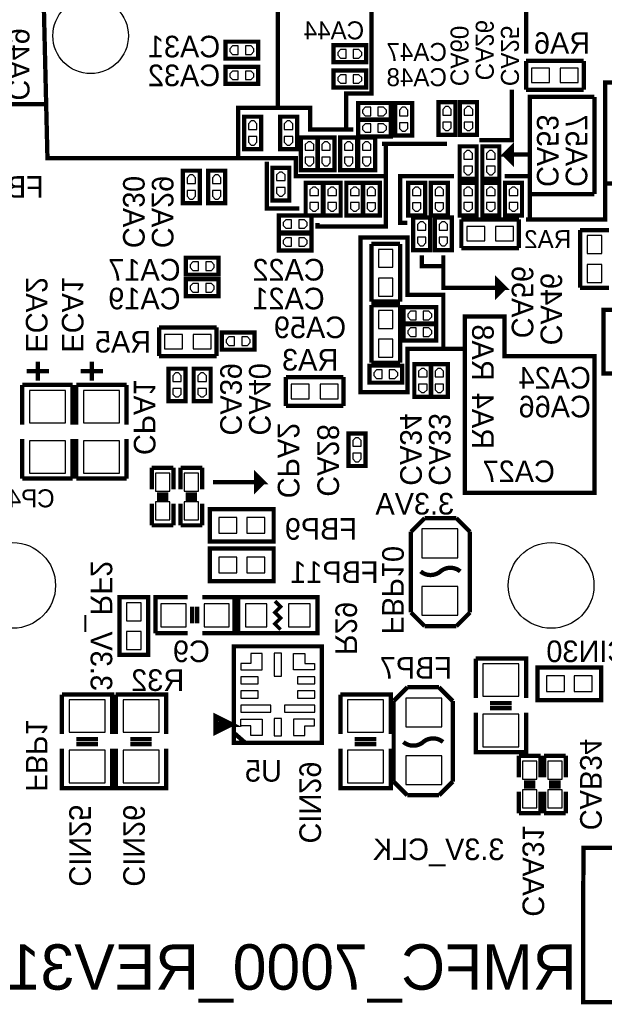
# Model space of a CAD drawing. Extents: x -70 to 514, y -134 to 276.
# Tile 5 of 17: x 29 to 50, y 13 to 48. Entities that reach past the tile are written whole.
import ezdxf
from ezdxf.enums import TextEntityAlignment as Align

# ---------------------------------------------------------------- set-up
doc = ezdxf.new("R2010")
doc.units = 0
for name, color, linetype in [('BOARD_GEOMETRY_SILKSCREEN_B', 1, 'CONTINUOUS'), ('PACKAGE_GEOMETRY_SILKSCREEN_B', 4, 'CONTINUOUS'), ('PIN_B', 5, 'CONTINUOUS'), ('REF_DES_SILKSCREEN_B', 6, 'CONTINUOUS')]:
    doc.layers.add(name, color=color, linetype=linetype)

msp = doc.modelspace()

# ---------------------------------------------------------------- linework, layer by layer
at = {"layer": 'BOARD_GEOMETRY_SILKSCREEN_B', "const_width": 0.1524}
for points in [[(38.354, 44.45), (38.354, 49.403), (43.942, 49.403), (43.942, 52.959), (37.465, 52.959), (37.465, 49.403), (38.354, 49.403)], [(36.068, 42.672), (30.226, 42.672), (30.099, 48.006), (22.352, 48.006), (22.352, 46.228), (25.527, 46.228), (25.527, 44.577), (30.099, 44.577)], [(40.767, 43.688), (40.767, 44.958), (41.656, 44.958), (41.656, 48.133), (47.117, 48.133), (47.117, 46.355)], [(45.466, 43.307), (46.609, 43.307), (46.609, 45.085)], [(47.244, 40.513), (49.911, 40.513), (49.911, 41.783), (55.245, 41.783), (55.245, 45.339), (49.911, 45.339), (49.911, 41.783)], [(49.53, 41.402), (47.244, 41.402), (47.244, 44.831), (49.53, 44.831)], [(49.53, 44.831), (49.53, 41.402)], [(38.989, 42.545), (38.989, 42.672), (36.957, 42.672), (36.957, 44.45), (39.497, 44.45), (39.497, 43.688), (41.021, 43.688)], [(42.164, 42.037), (42.164, 43.18), (42.037, 43.18)], [(42.164, 43.18), (44.323, 43.18)], [(47.244, 42.799), (46.355, 42.799), (46.609, 43.053), (46.609, 42.545), (46.355, 42.799)], [(39.751, 40.386), (39.751, 40.259), (42.164, 40.259), (42.164, 42.037), (38.989, 42.037), (38.989, 42.672), (36.068, 42.672)], [(39.116, 40.894), (37.973, 40.894), (37.973, 42.545)], [(44.577, 42.037), (42.672, 42.037), (42.672, 40.386), (42.926, 40.386)], [(46.355, 42.037), (47.244, 42.037)], [(47.117, 40.513), (47.244, 40.513), (47.244, 41.402)], [(42.291, 39.878), (41.275, 39.878), (41.275, 34.417), (42.926, 34.417), (42.926, 35.941), (44.196, 35.941), (44.196, 37.846), (42.926, 37.846), (42.926, 39.878), (42.291, 39.878)], [(43.434, 39.243), (43.434, 38.862), (44.196, 38.862), (44.196, 39.243)], [(44.196, 38.862), (44.196, 38.1), (46.355, 38.1), (46.101, 38.354), (46.101, 37.846), (46.355, 38.1)], [(44.196, 35.941), (44.958, 35.941), (44.958, 37.084), (46.355, 37.084), (46.355, 35.687), (49.53, 35.687), (49.53, 30.861), (44.958, 30.861), (44.958, 35.941)], [(36.068, 31.242), (37.846, 31.242), (37.592, 31.496), (37.592, 30.988), (37.846, 31.242)]]:
    msp.add_lwpolyline(points, dxfattribs=at)
at = {"layer": 'PACKAGE_GEOMETRY_SILKSCREEN_B'}
for points, const_width in [([(36.508944, 46.182026), (37.659056, 46.182026), (37.659056, 46.781974), (36.508944, 46.781974), (36.508944, 46.182026)], 0.150114), ([(40.318944, 46.055026), (41.469056, 46.055026), (41.469056, 46.654974), (40.318944, 46.654974), (40.318944, 46.055026)], 0.150114), ([(36.508944, 45.293026), (37.659056, 45.293026), (37.659056, 45.892974), (36.508944, 45.892974), (36.508944, 45.293026)], 0.150114), ([(47.117, 45.085), (47.117, 46.101)], 0.1524), ([(47.117, 46.101), (49.149, 46.101)], 0.1524), ([(49.149, 46.101), (49.149, 45.085)], 0.1524), ([(40.318944, 45.166026), (41.469056, 45.166026), (41.469056, 45.765974), (40.318944, 45.765974), (40.318944, 45.166026)], 0.150114), ([(49.149, 45.085), (47.117, 45.085)], 0.1524), ([(41.188894, 44.018962), (42.339006, 44.018962), (42.339006, 44.61891), (41.188894, 44.61891), (41.188894, 44.018962)], 0.150114), ([(43.098974, 43.468798), (43.098974, 44.61891), (42.499026, 44.61891), (42.499026, 43.468798), (43.098974, 43.468798)], 0.150114), ([(44.622974, 43.493944), (44.622974, 44.644056), (44.023026, 44.644056), (44.023026, 43.493944), (44.622974, 43.493944)], 0.150114), ([(45.384974, 43.493944), (45.384974, 44.644056), (44.785026, 44.644056), (44.785026, 43.493944), (45.384974, 43.493944)], 0.150114), ([(37.764974, 42.985944), (37.764974, 44.136056), (37.165026, 44.136056), (37.165026, 42.985944), (37.764974, 42.985944)], 0.150114), ([(39.034974, 42.985944), (39.034974, 44.136056), (38.435026, 44.136056), (38.435026, 42.985944), (39.034974, 42.985944)], 0.150114), ([(41.188894, 43.434762), (42.339006, 43.434762), (42.339006, 44.03471), (41.188894, 44.03471), (41.188894, 43.434762)], 0.150114), ([(39.17188, 43.401996), (39.17188, 42.251884), (39.771828, 42.251884), (39.771828, 43.401996), (39.17188, 43.401996)], 0.150114), ([(39.75608, 43.401488), (39.75608, 42.251376), (40.356028, 42.251376), (40.356028, 43.401488), (39.75608, 43.401488)], 0.150114), ([(41.156128, 42.25163), (41.156128, 43.401742), (40.55618, 43.401742), (40.55618, 42.25163), (41.156128, 42.25163)], 0.150114), ([(41.791128, 42.25163), (41.791128, 43.401742), (41.19118, 43.401742), (41.19118, 42.25163), (41.791128, 42.25163)], 0.150114), ([(45.371766, 41.938702), (45.371766, 43.088814), (44.771818, 43.088814), (44.771818, 41.938702), (45.371766, 41.938702)], 0.150114), ([(46.171866, 41.938702), (46.171866, 43.088814), (45.571918, 43.088814), (45.571918, 41.938702), (46.171866, 41.938702)], 0.150114), ([(38.762178, 41.182544), (38.762178, 42.332656), (38.16223, 42.332656), (38.16223, 41.182544), (38.762178, 41.182544)], 0.150114), ([(35.006026, 42.231056), (35.006026, 41.080944), (35.605974, 41.080944), (35.605974, 42.231056), (35.006026, 42.231056)], 0.150114), ([(35.895026, 42.231056), (35.895026, 41.080944), (36.494974, 41.080944), (36.494974, 42.231056), (35.895026, 42.231056)], 0.150114), ([(39.936674, 40.651938), (39.936674, 41.80205), (39.336726, 41.80205), (39.336726, 40.651938), (39.936674, 40.651938)], 0.150114), ([(40.571674, 40.651938), (40.571674, 41.80205), (39.971726, 41.80205), (39.971726, 40.651938), (40.571674, 40.651938)], 0.150114), ([(41.371774, 40.651938), (41.371774, 41.80205), (40.771826, 41.80205), (40.771826, 40.651938), (41.371774, 40.651938)], 0.150114), ([(41.95572, 40.651684), (41.95572, 41.801796), (41.355772, 41.801796), (41.355772, 40.651684), (41.95572, 40.651684)], 0.150114), ([(43.55592, 40.65143), (43.55592, 41.801542), (42.955972, 41.801542), (42.955972, 40.65143), (43.55592, 40.65143)], 0.150114), ([(44.355766, 40.65143), (44.355766, 41.801542), (43.755818, 41.801542), (43.755818, 40.65143), (44.355766, 40.65143)], 0.150114), ([(44.771818, 41.80205), (44.771818, 40.651938), (45.371766, 40.651938), (45.371766, 41.80205), (44.771818, 41.80205)], 0.150114), ([(45.571918, 41.80205), (45.571918, 40.651938), (46.171866, 40.651938), (46.171866, 41.80205), (45.571918, 41.80205)], 0.150114), ([(46.372018, 41.80205), (46.372018, 40.651938), (46.971966, 40.651938), (46.971966, 41.80205), (46.372018, 41.80205)], 0.150114), ([(38.391084, 40.047926), (39.541196, 40.047926), (39.541196, 40.647874), (38.391084, 40.647874), (38.391084, 40.047926)], 0.150114), ([(43.134026, 40.580056), (43.134026, 39.429944), (43.733974, 39.429944), (43.733974, 40.580056), (43.134026, 40.580056)], 0.150114), ([(43.896026, 40.580056), (43.896026, 39.429944), (44.495974, 39.429944), (44.495974, 40.580056), (43.896026, 40.580056)], 0.150114), ([(44.831, 39.497), (44.831, 40.513)], 0.1524), ([(44.831, 40.513), (46.863, 40.513)], 0.1524), ([(46.863, 40.513), (46.863, 39.497)], 0.1524), ([(38.391084, 39.412926), (39.541196, 39.412926), (39.541196, 40.012874), (38.391084, 40.012874), (38.391084, 39.412926)], 0.150114), ([(49.022, 38.1), (49.022, 40.132)], 0.1524), ([(49.022, 40.132), (50.038, 40.132)], 0.1524), ([(41.656, 39.645844), (42.672, 39.645844)], 0.1524), ([(41.656, 37.613844), (41.656, 39.645844)], 0.1524), ([(42.672, 39.645844), (42.672, 37.613844)], 0.1524), ([(46.863, 39.497), (44.831, 39.497)], 0.1524), ([(35.111944, 38.562026), (36.262056, 38.562026), (36.262056, 39.161974), (35.111944, 39.161974), (35.111944, 38.562026)], 0.150114), ([(35.111944, 37.800026), (36.262056, 37.800026), (36.262056, 38.399974), (35.111944, 38.399974), (35.111944, 37.800026)], 0.150114), ([(50.038, 38.1), (49.022, 38.1)], 0.1524), ([(42.672, 37.613844), (41.656, 37.613844)], 0.1524), ([(41.656, 37.486844), (42.672, 37.486844)], 0.1524), ([(41.656, 35.454844), (41.656, 37.486844)], 0.1524), ([(42.672, 37.486844), (42.672, 35.454844)], 0.1524), ([(42.789094, 36.818824), (43.939206, 36.818824), (43.939206, 37.418772), (42.789094, 37.418772), (42.789094, 36.818824)], 0.150114), ([(49.843944, 37.319966), (49.843944, 35.070034), (50.994056, 35.070034), (50.994056, 37.319966), (49.843944, 37.319966)], 0.1524), ([(42.789094, 36.234624), (43.939206, 36.234624), (43.939206, 36.834572), (42.789094, 36.834572), (42.789094, 36.234624)], 0.150114), ([(34.163, 35.687), (34.163, 36.703)], 0.1524), ([(34.163, 36.703), (36.195, 36.703)], 0.1524), ([(36.195, 36.703), (36.195, 35.687)], 0.1524), ([(36.381944, 35.91687), (37.532056, 35.91687), (37.532056, 36.516818), (36.381944, 36.516818), (36.381944, 35.91687)], 0.150114), ([(29.8831, 35.4965), (29.8831, 34.8234)], 0.1524), ([(31.7881, 35.4965), (31.7881, 34.8234)], 0.1524), ([(36.195, 35.687), (34.163, 35.687)], 0.1524), ([(42.672, 35.454844), (41.656, 35.454844)], 0.1524), ([(43.171872, 35.402012), (43.171872, 34.2519), (43.77182, 34.2519), (43.77182, 35.402012), (43.171872, 35.402012)], 0.150114), ([(43.756072, 35.401504), (43.756072, 34.251392), (44.35602, 34.251392), (44.35602, 35.401504), (43.756072, 35.401504)], 0.150114), ([(29.4894, 35.1536), (30.28315, 35.1536)], 0.1524), ([(31.3944, 35.1536), (32.18815, 35.1536)], 0.1524), ([(34.498026, 35.246056), (34.498026, 34.095944), (35.097974, 34.095944), (35.097974, 35.246056), (34.498026, 35.246056)], 0.150114), ([(35.387026, 35.246056), (35.387026, 34.095944), (35.986974, 34.095944), (35.986974, 35.246056), (35.387026, 35.246056)], 0.150114), ([(42.739056, 35.351974), (41.588944, 35.351974), (41.588944, 34.752026), (42.739056, 34.752026), (42.739056, 35.351974)], 0.150114), ([(29.337, 34.671), (31.115, 34.671)], 0.1524), ([(29.337, 33.274), (29.337, 34.671)], 0.1524), ([(31.115, 34.671), (31.115, 33.274)], 0.1524), ([(31.242, 34.671), (33.02, 34.671)], 0.1524), ([(31.242, 33.274), (31.242, 34.671)], 0.1524), ([(33.02, 34.671), (33.02, 33.274)], 0.1524), ([(38.640258, 33.930844), (38.640258, 34.946844)], 0.1524), ([(38.640258, 34.946844), (40.672258, 34.946844)], 0.1524), ([(40.672258, 34.946844), (40.672258, 33.930844)], 0.1524), ([(40.672258, 33.930844), (38.640258, 33.930844)], 0.1524), ([(40.848026, 32.960056), (40.848026, 31.809944), (41.447974, 31.809944), (41.447974, 32.960056), (40.848026, 32.960056)], 0.150114), ([(29.337, 32.766), (29.337, 31.369)], 0.1524), ([(31.115, 31.369), (31.115, 32.766)], 0.1524), ([(31.242, 32.766), (31.242, 31.369)], 0.1524), ([(33.02, 31.369), (33.02, 32.766)], 0.1524), ([(34.671, 31.75), (33.909, 31.75)], 0.1524), ([(33.909, 31.75), (33.909, 30.988)], 0.1524), ([(34.671, 30.988), (34.671, 31.75)], 0.1524), ([(35.687, 31.75), (34.925, 31.75)], 0.1524), ([(34.925, 31.75), (34.925, 30.988)], 0.1524), ([(35.687, 30.988), (35.687, 31.75)], 0.1524), ([(29.337, 31.369), (31.115, 31.369)], 0.1524), ([(31.242, 31.369), (33.02, 31.369)], 0.1524), ([(34.4932, 30.8102), (34.0868, 30.8102)], 0.1524), ([(34.4932, 30.6578), (34.0868, 30.6578)], 0.1524), ([(35.5092, 30.8102), (35.1028, 30.8102)], 0.1524), ([(35.5092, 30.6578), (35.1028, 30.6578)], 0.1524), ([(33.909, 30.48), (33.909, 29.718)], 0.1524), ([(34.671, 29.718), (34.671, 30.48)], 0.1524), ([(34.925, 30.48), (34.925, 29.718)], 0.1524), ([(35.687, 29.718), (35.687, 30.48)], 0.1524), ([(35.959034, 29.142944), (38.208966, 29.142944), (38.208966, 30.293056), (35.959034, 30.293056), (35.959034, 29.142944)], 0.1524), ([(43.5356, 29.972), (43.053, 29.4894)], 0.1524), ([(44.6532, 29.972), (43.5356, 29.972)], 0.1524), ([(45.1358, 29.4894), (44.6532, 29.972)], 0.1524), ([(33.909, 29.718), (34.671, 29.718)], 0.1524), ([(34.925, 29.718), (35.687, 29.718)], 0.1524), ([(43.053, 29.4894), (43.053, 26.67)], 0.1524), ([(45.1358, 26.6446), (45.1358, 29.4894)], 0.1524), ([(35.959034, 27.745944), (38.208966, 27.745944), (38.208966, 28.896056), (35.959034, 28.896056), (35.959034, 27.745944)], 0.1524), ([(33.782, 25.146), (33.782, 27.178), (32.766, 27.178), (32.766, 25.146), (33.782, 25.146)], 0.1524), ([(35.179, 27.178), (34.036, 27.178), (34.036, 25.908)], 0.1524), ([(35.687, 25.908), (36.83, 25.908), (36.83, 27.178), (35.687, 27.178)], 0.1524), ([(39.751, 27.178), (36.957, 27.178), (36.957, 25.908), (39.751, 25.908), (39.751, 27.178)], 0.1524), ([(38.454076, 26.042874), (38.253924, 26.243026), (38.454076, 26.442924), (38.253924, 26.643076), (38.454076, 26.842974), (38.253924, 27.043126)], 0.127), ([(35.3314, 26.2636), (35.3314, 26.8478)], 0.1524), ([(35.5092, 26.2636), (35.5092, 26.8478)], 0.1524), ([(43.053, 26.67), (43.053, 26.6446)], 0.1524), ([(43.053, 26.6446), (43.5356, 26.162)], 0.1524), ([(44.6532, 26.162), (45.1358, 26.6446)], 0.1524), ([(43.5356, 26.162), (44.6532, 26.162)], 0.1524), ([(34.036, 25.908), (35.179, 25.908)], 0.1524), ([(36.804092, 22.048978), (39.903908, 22.048978), (39.903908, 25.449022), (36.804092, 25.449022), (36.804092, 22.048978)], 0.1524), ([(47.117, 23.622), (47.117, 25.019), (45.339, 25.019)], 0.1524), ([(45.339, 25.019), (45.339, 23.622)], 0.1524), ([(49.765966, 24.705056), (47.516034, 24.705056), (47.516034, 23.554944), (49.765966, 23.554944), (49.765966, 24.705056)], 0.1524), ([(42.926, 24.003), (42.4434, 23.5204)], 0.1524), ([(44.0436, 24.003), (42.926, 24.003)], 0.1524), ([(44.5262, 23.5204), (44.0436, 24.003)], 0.1524), ([(32.512, 22.352), (32.512, 23.749), (30.734, 23.749)], 0.1524), ([(30.734, 23.749), (30.734, 22.352)], 0.1524), ([(34.417, 22.352), (34.417, 23.749), (32.639, 23.749)], 0.1524), ([(32.639, 23.749), (32.639, 22.352)], 0.1524), ([(42.3418, 22.352), (42.3418, 23.749), (40.5638, 23.749)], 0.1524), ([(40.5638, 23.749), (40.5638, 22.352)], 0.1524), ([(42.4434, 23.5204), (42.4434, 20.6756)], 0.1524), ([(44.5262, 23.495254), (44.5262, 23.5204)], 0.1524), ([(44.5262, 20.6756), (44.5262, 23.495254)], 0.1524), ([(45.847, 23.4442), (46.609, 23.4442)], 0.1524), ([(45.847, 23.2664), (46.609, 23.2664)], 0.1524), ([(36.680902, 22.698964), (36.18103, 22.449028), (36.18103, 22.9489), (36.680902, 22.698964), (36.281106, 22.698964)], 0.199898), ([(45.339, 23.114), (45.339, 21.717), (45.466, 21.717), (47.117, 21.717), (47.117, 23.114)], 0.1524), ([(31.242, 22.1742), (32.004, 22.1742)], 0.1524), ([(33.147, 22.1742), (33.909, 22.1742)], 0.1524), ([(36.804092, 22.39899), (37.203888, 22.048978)], 0.1524), ([(41.0718, 22.1742), (41.8338, 22.1742)], 0.1524), ([(30.734, 21.844), (30.734, 20.447), (30.861, 20.447), (32.512, 20.447), (32.512, 21.844)], 0.1524), ([(31.242, 21.9964), (32.004, 21.9964)], 0.1524), ([(32.639, 21.844), (32.639, 20.447), (32.766, 20.447), (34.417, 20.447), (34.417, 21.844)], 0.1524), ([(33.147, 21.9964), (33.909, 21.9964)], 0.1524), ([(40.5638, 21.844), (40.5638, 20.447), (40.6908, 20.447), (42.3418, 20.447), (42.3418, 21.844)], 0.1524), ([(41.0718, 21.9964), (41.8338, 21.9964)], 0.1524), ([(47.625, 21.59), (46.863, 21.59)], 0.1524), ([(46.863, 21.59), (46.863, 20.828)], 0.1524), ([(47.625, 20.828), (47.625, 21.59)], 0.1524), ([(48.514, 21.59), (47.752, 21.59)], 0.1524), ([(47.752, 21.59), (47.752, 20.828)], 0.1524), ([(48.514, 20.828), (48.514, 21.59)], 0.1524), ([(42.4434, 20.6756), (42.926, 20.193)], 0.1524), ([(44.0436, 20.193), (44.5262, 20.6756)], 0.1524), ([(47.4472, 20.6502), (47.0408, 20.6502)], 0.1524), ([(47.4472, 20.4978), (47.0408, 20.4978)], 0.1524), ([(48.3362, 20.6502), (47.9298, 20.6502)], 0.1524), ([(48.3362, 20.4978), (47.9298, 20.4978)], 0.1524), ([(42.926, 20.193), (44.0436, 20.193)], 0.1524), ([(46.863, 20.32), (46.863, 19.558)], 0.1524), ([(47.625, 19.558), (47.625, 20.32)], 0.1524), ([(47.752, 20.32), (47.752, 19.558)], 0.1524), ([(48.514, 19.558), (48.514, 20.32)], 0.1524), ([(46.863, 19.558), (47.625, 19.558)], 0.1524), ([(47.752, 19.558), (48.514, 19.558)], 0.1524), ([(58.85434, 12.89558), (49.125886, 12.898882), (49.13884, 18.34134), (58.8264, 18.34134), (58.85942, 12.9032)], 0.1524)]:
    msp.add_lwpolyline(points, dxfattribs=dict(at, const_width=const_width))
at = {"layer": 'PACKAGE_GEOMETRY_SILKSCREEN_B', "const_width": 0.1524}
for points in [[(43.3959, 28.0924, 0.366105), (44.094654, 28.0924)], [(44.094654, 28.0924), (44.0944, 28.0924, -0.366409), (44.793154, 28.0924)], [(44.1833, 22.0726, 0.366105), (43.484546, 22.0726)], [(43.484546, 22.0726), (43.4848, 22.0726, -0.366409), (42.786046, 22.0726)]]:
    msp.add_lwpolyline(points, format="xyb", dxfattribs=at)
at = {"layer": 'PIN_B'}
for points in [[(36.959032, 46.632114), (36.75888, 46.632114), (36.658804, 46.532038), (36.658804, 46.431962), (36.75888, 46.331886), (36.959032, 46.331886)], [(37.208968, 46.331886), (37.40912, 46.331886), (37.509196, 46.431962), (37.509196, 46.532038), (37.40912, 46.632114), (37.208968, 46.632114)], [(40.769032, 46.505114), (40.56888, 46.505114), (40.468804, 46.405038), (40.468804, 46.304962), (40.56888, 46.204886), (40.769032, 46.204886)], [(41.018968, 46.204886), (41.21912, 46.204886), (41.319196, 46.304962), (41.319196, 46.405038), (41.21912, 46.505114), (41.018968, 46.505114)], [(36.959032, 45.743114), (36.75888, 45.743114), (36.658804, 45.643038), (36.658804, 45.542962), (36.75888, 45.442886), (36.959032, 45.442886)], [(37.208968, 45.442886), (37.40912, 45.442886), (37.509196, 45.542962), (37.509196, 45.643038), (37.40912, 45.743114), (37.208968, 45.743114)], [(40.769032, 45.616114), (40.56888, 45.616114), (40.468804, 45.516038), (40.468804, 45.415962), (40.56888, 45.315886), (40.769032, 45.315886)], [(41.018968, 45.315886), (41.21912, 45.315886), (41.319196, 45.415962), (41.319196, 45.516038), (41.21912, 45.616114), (41.018968, 45.616114)], [(47.9425, 45.339), (47.9425, 45.847), (47.3075, 45.847), (47.3075, 45.339)], [(48.9585, 45.339), (48.9585, 45.847), (48.3235, 45.847), (48.3235, 45.339)], [(41.638982, 44.46905), (41.43883, 44.46905), (41.338754, 44.368974), (41.338754, 44.268898), (41.43883, 44.168822), (41.638982, 44.168822)], [(41.888918, 44.168822), (42.08907, 44.168822), (42.189146, 44.268898), (42.189146, 44.368974), (42.08907, 44.46905), (41.888918, 44.46905)], [(42.949114, 44.168822), (42.949114, 44.368974), (42.849038, 44.46905), (42.748962, 44.46905), (42.648886, 44.368974), (42.648886, 44.168822)], [(44.473114, 44.193968), (44.473114, 44.39412), (44.373038, 44.494196), (44.272962, 44.494196), (44.172886, 44.39412), (44.172886, 44.193968)], [(45.235114, 44.193968), (45.235114, 44.39412), (45.135038, 44.494196), (45.034962, 44.494196), (44.934886, 44.39412), (44.934886, 44.193968)], [(37.615114, 43.685968), (37.615114, 43.88612), (37.515038, 43.986196), (37.414962, 43.986196), (37.314886, 43.88612), (37.314886, 43.685968)], [(38.885114, 43.685968), (38.885114, 43.88612), (38.785038, 43.986196), (38.684962, 43.986196), (38.584886, 43.88612), (38.584886, 43.685968)], [(41.638982, 43.88485), (41.43883, 43.88485), (41.338754, 43.784774), (41.338754, 43.684698), (41.43883, 43.584622), (41.638982, 43.584622)], [(41.888918, 43.584622), (42.08907, 43.584622), (42.189146, 43.684698), (42.189146, 43.784774), (42.08907, 43.88485), (41.888918, 43.88485)], [(42.648886, 43.918886), (42.648886, 43.718734), (42.748962, 43.618658), (42.849038, 43.618658), (42.949114, 43.718734), (42.949114, 43.918886)], [(44.172886, 43.944032), (44.172886, 43.74388), (44.272962, 43.643804), (44.373038, 43.643804), (44.473114, 43.74388), (44.473114, 43.944032)], [(44.934886, 43.944032), (44.934886, 43.74388), (45.034962, 43.643804), (45.135038, 43.643804), (45.235114, 43.74388), (45.235114, 43.944032)], [(37.314886, 43.436032), (37.314886, 43.23588), (37.414962, 43.135804), (37.515038, 43.135804), (37.615114, 43.23588), (37.615114, 43.436032)], [(38.584886, 43.436032), (38.584886, 43.23588), (38.684962, 43.135804), (38.785038, 43.135804), (38.885114, 43.23588), (38.885114, 43.436032)], [(39.621968, 42.951908), (39.621968, 43.15206), (39.521892, 43.252136), (39.421816, 43.252136), (39.32174, 43.15206), (39.32174, 42.951908)], [(40.206168, 42.9514), (40.206168, 43.151552), (40.106092, 43.251628), (40.006016, 43.251628), (39.90594, 43.151552), (39.90594, 42.9514)], [(41.006268, 42.951654), (41.006268, 43.151806), (40.906192, 43.251882), (40.806116, 43.251882), (40.70604, 43.151806), (40.70604, 42.951654)], [(41.641268, 42.951654), (41.641268, 43.151806), (41.541192, 43.251882), (41.441116, 43.251882), (41.34104, 43.151806), (41.34104, 42.951654)], [(45.221906, 42.638726), (45.221906, 42.838878), (45.12183, 42.938954), (45.021754, 42.938954), (44.921678, 42.838878), (44.921678, 42.638726)], [(46.022006, 42.638726), (46.022006, 42.838878), (45.92193, 42.938954), (45.821854, 42.938954), (45.721778, 42.838878), (45.721778, 42.638726)], [(39.32174, 42.701972), (39.32174, 42.50182), (39.421816, 42.401744), (39.521892, 42.401744), (39.621968, 42.50182), (39.621968, 42.701972)], [(39.90594, 42.701464), (39.90594, 42.501312), (40.006016, 42.401236), (40.106092, 42.401236), (40.206168, 42.501312), (40.206168, 42.701464)], [(40.70604, 42.701718), (40.70604, 42.501566), (40.806116, 42.40149), (40.906192, 42.40149), (41.006268, 42.501566), (41.006268, 42.701718)], [(41.34104, 42.701718), (41.34104, 42.501566), (41.441116, 42.40149), (41.541192, 42.40149), (41.641268, 42.501566), (41.641268, 42.701718)], [(44.921678, 42.38879), (44.921678, 42.188638), (45.021754, 42.088562), (45.12183, 42.088562), (45.221906, 42.188638), (45.221906, 42.38879)], [(45.721778, 42.38879), (45.721778, 42.188638), (45.821854, 42.088562), (45.92193, 42.088562), (46.022006, 42.188638), (46.022006, 42.38879)], [(35.456114, 41.780968), (35.456114, 41.98112), (35.356038, 42.081196), (35.255962, 42.081196), (35.155886, 41.98112), (35.155886, 41.780968)], [(36.345114, 41.780968), (36.345114, 41.98112), (36.245038, 42.081196), (36.144962, 42.081196), (36.044886, 41.98112), (36.044886, 41.780968)], [(38.612318, 41.882568), (38.612318, 42.08272), (38.512242, 42.182796), (38.412166, 42.182796), (38.31209, 42.08272), (38.31209, 41.882568)], [(35.155886, 41.531032), (35.155886, 41.33088), (35.255962, 41.230804), (35.356038, 41.230804), (35.456114, 41.33088), (35.456114, 41.531032)], [(36.044886, 41.531032), (36.044886, 41.33088), (36.144962, 41.230804), (36.245038, 41.230804), (36.345114, 41.33088), (36.345114, 41.531032)], [(38.31209, 41.632632), (38.31209, 41.43248), (38.412166, 41.332404), (38.512242, 41.332404), (38.612318, 41.43248), (38.612318, 41.632632)], [(39.786814, 41.351962), (39.786814, 41.552114), (39.686738, 41.65219), (39.586662, 41.65219), (39.486586, 41.552114), (39.486586, 41.351962)], [(40.421814, 41.351962), (40.421814, 41.552114), (40.321738, 41.65219), (40.221662, 41.65219), (40.121586, 41.552114), (40.121586, 41.351962)], [(41.221914, 41.351962), (41.221914, 41.552114), (41.121838, 41.65219), (41.021762, 41.65219), (40.921686, 41.552114), (40.921686, 41.351962)], [(41.80586, 41.351708), (41.80586, 41.55186), (41.705784, 41.651936), (41.605708, 41.651936), (41.505632, 41.55186), (41.505632, 41.351708)], [(43.40606, 41.351454), (43.40606, 41.551606), (43.305984, 41.651682), (43.205908, 41.651682), (43.105832, 41.551606), (43.105832, 41.351454)], [(44.205906, 41.351454), (44.205906, 41.551606), (44.10583, 41.651682), (44.005754, 41.651682), (43.905678, 41.551606), (43.905678, 41.351454)], [(45.221906, 41.351962), (45.221906, 41.552114), (45.12183, 41.65219), (45.021754, 41.65219), (44.921678, 41.552114), (44.921678, 41.351962)], [(46.022006, 41.351962), (46.022006, 41.552114), (45.92193, 41.65219), (45.821854, 41.65219), (45.721778, 41.552114), (45.721778, 41.351962)], [(46.822106, 41.351962), (46.822106, 41.552114), (46.72203, 41.65219), (46.621954, 41.65219), (46.521878, 41.552114), (46.521878, 41.351962)], [(39.486586, 41.102026), (39.486586, 40.901874), (39.586662, 40.801798), (39.686738, 40.801798), (39.786814, 40.901874), (39.786814, 41.102026)], [(40.121586, 41.102026), (40.121586, 40.901874), (40.221662, 40.801798), (40.321738, 40.801798), (40.421814, 40.901874), (40.421814, 41.102026)], [(40.921686, 41.102026), (40.921686, 40.901874), (41.021762, 40.801798), (41.121838, 40.801798), (41.221914, 40.901874), (41.221914, 41.102026)], [(41.505632, 41.101772), (41.505632, 40.90162), (41.605708, 40.801544), (41.705784, 40.801544), (41.80586, 40.90162), (41.80586, 41.101772)], [(43.105832, 41.101518), (43.105832, 40.901366), (43.205908, 40.80129), (43.305984, 40.80129), (43.40606, 40.901366), (43.40606, 41.101518)], [(43.905678, 41.101518), (43.905678, 40.901366), (44.005754, 40.80129), (44.10583, 40.80129), (44.205906, 40.901366), (44.205906, 41.101518)], [(44.921678, 41.102026), (44.921678, 40.901874), (45.021754, 40.801798), (45.12183, 40.801798), (45.221906, 40.901874), (45.221906, 41.102026)], [(45.721778, 41.102026), (45.721778, 40.901874), (45.821854, 40.801798), (45.92193, 40.801798), (46.022006, 40.901874), (46.022006, 41.102026)], [(46.521878, 41.102026), (46.521878, 40.901874), (46.621954, 40.801798), (46.72203, 40.801798), (46.822106, 40.901874), (46.822106, 41.102026)], [(38.841172, 40.498014), (38.64102, 40.498014), (38.540944, 40.397938), (38.540944, 40.297862), (38.64102, 40.197786), (38.841172, 40.197786)], [(39.091108, 40.197786), (39.29126, 40.197786), (39.391336, 40.297862), (39.391336, 40.397938), (39.29126, 40.498014), (39.091108, 40.498014)], [(43.584114, 40.129968), (43.584114, 40.33012), (43.484038, 40.430196), (43.383962, 40.430196), (43.283886, 40.33012), (43.283886, 40.129968)], [(44.346114, 40.129968), (44.346114, 40.33012), (44.246038, 40.430196), (44.145962, 40.430196), (44.045886, 40.33012), (44.045886, 40.129968)], [(45.6565, 39.751), (45.6565, 40.259), (45.0215, 40.259), (45.0215, 39.751)], [(46.6725, 39.751), (46.6725, 40.259), (46.0375, 40.259), (46.0375, 39.751)], [(38.841172, 39.863014), (38.64102, 39.863014), (38.540944, 39.762938), (38.540944, 39.662862), (38.64102, 39.562786), (38.841172, 39.562786)], [(39.091108, 39.562786), (39.29126, 39.562786), (39.391336, 39.662862), (39.391336, 39.762938), (39.29126, 39.863014), (39.091108, 39.863014)], [(43.283886, 39.880032), (43.283886, 39.67988), (43.383962, 39.579804), (43.484038, 39.579804), (43.584114, 39.67988), (43.584114, 39.880032)], [(44.045886, 39.880032), (44.045886, 39.67988), (44.145962, 39.579804), (44.246038, 39.579804), (44.346114, 39.67988), (44.346114, 39.880032)], [(49.276, 39.3065), (49.784, 39.3065), (49.784, 39.9415), (49.276, 39.9415)], [(42.418, 39.455344), (41.91, 39.455344), (41.91, 38.820344), (42.418, 38.820344)], [(35.562032, 39.012114), (35.36188, 39.012114), (35.261804, 38.912038), (35.261804, 38.811962), (35.36188, 38.711886), (35.562032, 38.711886)], [(35.811968, 38.711886), (36.01212, 38.711886), (36.112196, 38.811962), (36.112196, 38.912038), (36.01212, 39.012114), (35.811968, 39.012114)], [(49.276, 38.2905), (49.784, 38.2905), (49.784, 38.9255), (49.276, 38.9255)], [(35.562032, 38.250114), (35.36188, 38.250114), (35.261804, 38.150038), (35.261804, 38.049962), (35.36188, 37.949886), (35.562032, 37.949886)], [(35.811968, 37.949886), (36.01212, 37.949886), (36.112196, 38.049962), (36.112196, 38.150038), (36.01212, 38.250114), (35.811968, 38.250114)], [(42.418, 38.439344), (41.91, 38.439344), (41.91, 37.804344), (42.418, 37.804344)], [(42.418, 37.296344), (41.91, 37.296344), (41.91, 36.661344), (42.418, 36.661344)], [(43.239182, 37.268912), (43.03903, 37.268912), (42.938954, 37.168836), (42.938954, 37.06876), (43.03903, 36.968684), (43.239182, 36.968684)], [(43.489118, 36.968684), (43.68927, 36.968684), (43.789346, 37.06876), (43.789346, 37.168836), (43.68927, 37.268912), (43.489118, 37.268912)], [(43.239182, 36.684712), (43.03903, 36.684712), (42.938954, 36.584636), (42.938954, 36.48456), (43.03903, 36.384484), (43.239182, 36.384484)], [(43.489118, 36.384484), (43.68927, 36.384484), (43.789346, 36.48456), (43.789346, 36.584636), (43.68927, 36.684712), (43.489118, 36.684712)], [(34.3535, 36.449), (34.3535, 35.941), (34.9885, 35.941), (34.9885, 36.449)], [(35.3695, 36.449), (35.3695, 35.941), (36.0045, 35.941), (36.0045, 36.449)], [(36.832032, 36.366958), (36.63188, 36.366958), (36.531804, 36.266882), (36.531804, 36.166806), (36.63188, 36.06673), (36.832032, 36.06673)], [(37.081968, 36.06673), (37.28212, 36.06673), (37.382196, 36.166806), (37.382196, 36.266882), (37.28212, 36.366958), (37.081968, 36.366958)], [(42.418, 36.280344), (41.91, 36.280344), (41.91, 35.645344), (42.418, 35.645344)], [(34.948114, 34.795968), (34.948114, 34.99612), (34.848038, 35.096196), (34.747962, 35.096196), (34.647886, 34.99612), (34.647886, 34.795968)], [(35.837114, 34.795968), (35.837114, 34.99612), (35.737038, 35.096196), (35.636962, 35.096196), (35.536886, 34.99612), (35.536886, 34.795968)], [(42.039032, 35.202114), (41.83888, 35.202114), (41.738804, 35.102038), (41.738804, 35.001962), (41.83888, 34.901886), (42.039032, 34.901886)], [(42.288968, 34.901886), (42.48912, 34.901886), (42.589196, 35.001962), (42.589196, 35.102038), (42.48912, 35.202114), (42.288968, 35.202114)], [(43.62196, 34.951924), (43.62196, 35.152076), (43.521884, 35.252152), (43.421808, 35.252152), (43.321732, 35.152076), (43.321732, 34.951924)], [(44.20616, 34.951416), (44.20616, 35.151568), (44.106084, 35.251644), (44.006008, 35.251644), (43.905932, 35.151568), (43.905932, 34.951416)], [(30.861, 34.4805), (29.591, 34.4805), (29.591, 33.3375), (30.861, 33.3375)], [(32.766, 34.4805), (31.496, 34.4805), (31.496, 33.3375), (32.766, 33.3375)], [(34.647886, 34.546032), (34.647886, 34.34588), (34.747962, 34.245804), (34.848038, 34.245804), (34.948114, 34.34588), (34.948114, 34.546032)], [(35.536886, 34.546032), (35.536886, 34.34588), (35.636962, 34.245804), (35.737038, 34.245804), (35.837114, 34.34588), (35.837114, 34.546032)], [(38.830758, 34.692844), (38.830758, 34.184844), (39.465758, 34.184844), (39.465758, 34.692844)], [(39.846758, 34.692844), (39.846758, 34.184844), (40.481758, 34.184844), (40.481758, 34.692844)], [(43.321732, 34.701988), (43.321732, 34.501836), (43.421808, 34.40176), (43.521884, 34.40176), (43.62196, 34.501836), (43.62196, 34.701988)], [(43.905932, 34.70148), (43.905932, 34.501328), (44.006008, 34.401252), (44.106084, 34.401252), (44.20616, 34.501328), (44.20616, 34.70148)], [(30.861, 32.7025), (29.591, 32.7025), (29.591, 31.5595), (30.861, 31.5595)], [(32.766, 32.7025), (31.496, 32.7025), (31.496, 31.5595), (32.766, 31.5595)], [(41.298114, 32.509968), (41.298114, 32.71012), (41.198038, 32.810196), (41.097962, 32.810196), (40.997886, 32.71012), (40.997886, 32.509968)], [(40.997886, 32.260032), (40.997886, 32.05988), (41.097962, 31.959804), (41.198038, 31.959804), (41.298114, 32.05988), (41.298114, 32.260032)], [(34.036, 30.9245), (34.544, 30.9245), (34.544, 31.5595), (34.036, 31.5595)], [(35.052, 30.9245), (35.56, 30.9245), (35.56, 31.5595), (35.052, 31.5595)], [(34.036, 29.9085), (34.544, 29.9085), (34.544, 30.5435), (34.036, 30.5435)], [(35.052, 29.9085), (35.56, 29.9085), (35.56, 30.5435), (35.052, 30.5435)], [(36.276534, 29.9974), (36.276534, 29.4386), (36.911534, 29.4386), (36.911534, 29.9974)], [(37.256466, 29.9974), (37.256466, 29.4386), (37.891466, 29.4386), (37.891466, 29.9974)], [(44.704, 29.591), (43.434, 29.591), (43.434, 28.575), (44.704, 28.575)], [(36.276534, 28.6004), (36.276534, 28.0416), (36.911534, 28.0416), (36.911534, 28.6004)], [(37.256466, 28.6004), (37.256466, 28.0416), (37.891466, 28.0416), (37.891466, 28.6004)], [(44.704, 27.559), (43.434, 27.559), (43.434, 26.543), (44.704, 26.543)], [(33.02, 26.3525), (33.528, 26.3525), (33.528, 26.9875), (33.02, 26.9875)], [(34.2265, 26.9494), (34.2265, 26.1366), (35.1155, 26.1366), (35.1155, 26.9494)], [(35.7505, 26.9494), (35.7505, 26.1366), (36.6395, 26.1366), (36.6395, 26.9494)], [(37.973, 26.1366), (37.973, 26.9494), (37.211, 26.9494), (37.211, 26.1366)], [(39.497, 26.1366), (39.497, 26.9494), (38.735, 26.9494), (38.735, 26.1366)], [(33.02, 25.3365), (33.528, 25.3365), (33.528, 25.9715), (33.02, 25.9715)], [(37.40404, 24.849074), (37.054028, 24.849074), (37.054028, 24.62403), (37.80409, 24.62403), (37.80409, 25.199086), (37.40404, 25.199086)], [(38.227, 25.205436), (38.227, 24.392636), (38.481, 24.392636), (38.481, 25.205436)], [(39.30396, 24.849074), (39.653972, 24.849074), (39.653972, 24.62403), (38.90391, 24.62403), (38.90391, 25.199086), (39.30396, 25.199086)], [(46.863, 24.8285), (45.593, 24.8285), (45.593, 23.6855), (46.863, 23.6855)], [(37.049202, 24.376126), (37.049202, 24.122126), (37.658802, 24.122126), (37.658802, 24.376126)], [(39.049198, 24.376126), (39.049198, 24.122126), (39.658798, 24.122126), (39.658798, 24.376126)], [(48.468534, 23.8506), (48.468534, 24.4094), (47.833534, 24.4094), (47.833534, 23.8506)], [(49.448466, 23.8506), (49.448466, 24.4094), (48.813466, 24.4094), (48.813466, 23.8506)], [(37.049202, 23.876), (37.049202, 23.622), (37.658802, 23.622), (37.658802, 23.876)], [(39.049198, 23.876), (39.049198, 23.622), (39.658798, 23.622), (39.658798, 23.876)], [(42.8752, 22.606), (44.1452, 22.606), (44.1452, 23.622), (42.8752, 23.622)], [(32.258, 23.5585), (30.988, 23.5585), (30.988, 22.4155), (32.258, 22.4155)], [(34.163, 23.5585), (32.893, 23.5585), (32.893, 22.4155), (34.163, 22.4155)], [(37.045646, 23.375874), (37.045646, 23.121874), (38.112446, 23.121874), (38.112446, 23.375874)], [(38.595554, 23.375874), (38.595554, 23.121874), (39.662354, 23.121874), (39.662354, 23.375874)], [(42.0878, 23.5585), (40.8178, 23.5585), (40.8178, 22.4155), (42.0878, 22.4155)], [(46.863, 23.0505), (45.593, 23.0505), (45.593, 21.9075), (46.863, 21.9075)], [(37.40404, 22.648926), (37.054028, 22.648926), (37.054028, 22.87397), (37.80409, 22.87397), (37.80409, 22.298914), (37.40404, 22.298914)], [(38.227, 22.903688), (38.227, 22.294088), (38.481, 22.294088), (38.481, 22.903688)], [(39.30396, 22.648926), (39.653972, 22.648926), (39.653972, 22.87397), (38.90391, 22.87397), (38.90391, 22.298914), (39.30396, 22.298914)], [(32.258, 21.7805), (30.988, 21.7805), (30.988, 20.6375), (32.258, 20.6375)], [(34.163, 21.7805), (32.893, 21.7805), (32.893, 20.6375), (34.163, 20.6375)], [(42.0878, 21.7805), (40.8178, 21.7805), (40.8178, 20.6375), (42.0878, 20.6375)], [(42.8752, 20.574), (44.1452, 20.574), (44.1452, 21.59), (42.8752, 21.59)], [(46.99, 20.7645), (47.498, 20.7645), (47.498, 21.3995), (46.99, 21.3995)], [(47.879, 20.7645), (48.387, 20.7645), (48.387, 21.3995), (47.879, 21.3995)], [(46.99, 19.7485), (47.498, 19.7485), (47.498, 20.3835), (46.99, 20.3835)], [(47.879, 19.7485), (48.387, 19.7485), (48.387, 20.3835), (47.879, 20.3835)]]:
    msp.add_lwpolyline(points, close=True, dxfattribs=at)
for centre, radius in [((31.75, 46.99), 1.3335), ((29.000196, 27.598878), 1.5113), ((48.000158, 27.598878), 1.5113)]:
    msp.add_circle(centre, radius, dxfattribs=at)

# ---------------------------------------------------------------- texts
at = {"layer": 'BOARD_GEOMETRY_SILKSCREEN_B', "text_generation_flag": 2, "width": 1.000333}
for s, p in [('3.3VA', (44.577, 30.099)), ('3.3V_CLK', (46.355, 17.907))]:
    msp.add_text(s, height=0.762, dxfattribs=at).set_placement(p)
msp.add_text('3.3V_RF2', height=0.762, rotation=270, dxfattribs=at).set_placement((31.75, 23.876))
at = {"layer": 'PACKAGE_GEOMETRY_SILKSCREEN_B', "text_generation_flag": 2}
msp.add_text('RMFC_7000_REV31', height=1.6002, dxfattribs=at).set_placement((48.895, 13.335))
at = {"layer": 'REF_DES_SILKSCREEN_B', "text_generation_flag": 2}
for s, height, width, p in [('CA44', 0.635, 1.004, (41.402, 46.863)), ('CA31', 0.762, 1.000333, (36.322, 46.228)), ('CA47', 0.635, 1.004, (44.323, 46.101)), ('CA32', 0.762, 1.000333, (36.322, 45.212)), ('CA48', 0.635, 1.004, (44.323, 45.212)), ('FBA13', 0.762, 1.000333, (30.099, 41.275)), ('CA17', 0.762, 1.000333, (34.925, 38.354)), ('CA19', 0.762, 1.000333, (34.925, 37.338)), ('CA59', 0.762, 1.000333, (40.767, 36.322)), ('CA24', 0.762, 1.000333, (49.403, 34.544)), ('CA66', 0.762, 1.000333, (49.403, 33.528)), ('CA27', 0.762, 1.000333, (48.133, 31.242)), ('CP40', 0.635, 1.004, (30.48, 30.353)), ('FBP11', 0.762, 1.000333, (41.91, 27.686)), ('R32', 0.762, 1.000333, (35.052, 23.876))]:
    msp.add_text(s, height=height, dxfattribs=dict(at, width=width)).set_placement(p)
for s, height, width, p in [('CA26', 0.635, 1.004, (45.339, 46.482)), ('CA56', 0.762, 1.000333, (46.609, 37.592)), ('RA8', 0.762, 1.000333, (45.212, 35.814)), ('CA39', 0.762, 1.000333, (36.322, 34.163)), ('CA40', 0.762, 1.000333, (37.338, 34.163)), ('CPA1', 0.762, 1.000333, (33.274, 33.528)), ('RA4', 0.762, 1.000333, (45.212, 33.401)), ('CPA2', 0.762, 1.000333, (38.354, 32.004)), ('CA28', 0.762, 1.000333, (39.751, 32.004)), ('FBP10', 0.762, 1.000333, (42.037, 27.432)), ('FBP1', 0.762, 1.000333, (29.464, 21.59)), ('CAB34', 0.762, 1.000333, (49.022, 20.574)), ('CIN29', 0.762, 1.000333, (39.116, 19.939)), ('CIN26', 0.762, 1.000333, (32.900112, 18.415)), ('CIN25', 0.762, 1.000333, (30.995112, 18.415)), ('CAA31', 0.762, 1.000333, (46.99, 17.526))]:
    msp.add_text(s, height=height, rotation=270, dxfattribs=dict(at, width=width)).set_placement(p, align=Align.CENTER)
for s, height, width, p in [('CA49', 0.762, 1.000333, (28.829, 44.704)), ('CA60', 0.635, 1.004, (44.45, 45.212)), ('CA25', 0.635, 1.004, (46.228, 45.212)), ('CA53', 0.762, 1.000333, (47.498, 41.656)), ('CA57', 0.762, 1.000333, (48.514, 41.656)), ('CA30', 0.762, 1.000333, (32.893, 39.497)), ('CA29', 0.762, 1.000333, (33.909, 39.497)), ('ECA2', 0.762, 1.000333, (29.464, 35.814)), ('ECA1', 0.762, 1.000333, (30.734, 35.814)), ('CA46', 0.762, 1.000333, (47.625, 36.068)), ('CA34', 0.762, 1.000333, (42.672, 31.115)), ('CA33', 0.762, 1.000333, (43.688, 31.115)), ('R29', 0.762, 1.000333, (40.386, 25.146))]:
    msp.add_text(s, height=height, rotation=270, dxfattribs=dict(at, width=width)).set_placement(p)
for s, height, width, p in [('RA6', 0.762, 1.000333, (48.387, 46.355)), ('RA2', 0.635, 1.004, (47.879, 39.497)), ('CA22', 0.762, 1.000333, (38.735, 38.354)), ('CA21', 0.762, 1.000333, (38.735, 37.338)), ('RA5', 0.762, 1.000333, (32.893, 35.814)), ('RA3', 0.762, 1.000333, (39.497, 35.179)), ('FBP9', 0.762, 1.000333, (39.878, 29.21)), ('C9', 0.762, 1.000333, (35.306, 24.892)), ('CIN30', 0.762, 1.000333, (49.276, 24.892)), ('FBP7', 0.762, 1.000333, (43.2308, 24.3078)), ('U5', 0.762, 1.000333, (37.846, 20.6756))]:
    msp.add_text(s, height=height, dxfattribs=dict(at, width=width)).set_placement(p, align=Align.CENTER)

doc.saveas('drawing.dxf')
